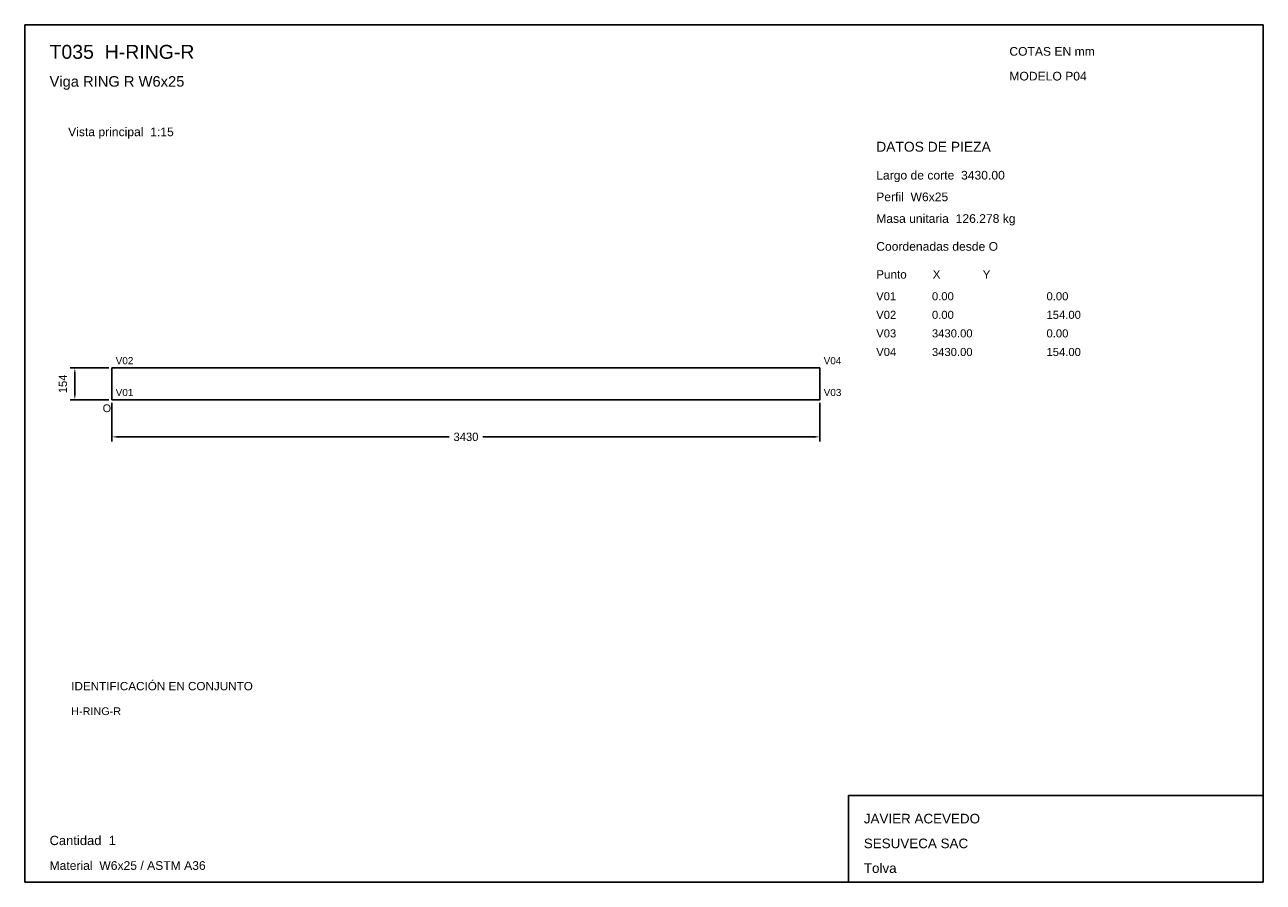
# Model space of a CAD drawing. Header units: millimetres. Extents: x 10 to 410, y 10 to 287.
import ezdxf

# ---------------------------------------------------------------- set-up
doc = ezdxf.new("R2010")
doc.units = ezdxf.units.MM
doc.styles.add('ARIAL', font='arial.ttf')
doc.dimstyles.get("Standard").update_dxf_attribs({"dimtxt": 2.5, "dimasz": 2.5, "dimexe": 1.25, "dimexo": 0.625, "dimtad": 1, "dimcen": 2.5, "dimazin": 3, "dimtfac": 1, "dimtmove": 0, "dimatfit": 3})

# ---------------------------------------------------------------- blocks, each defined once
blk = doc.blocks.new('_CLOSEDFILLED')
at = {"color": 0, "linetype": 'BYBLOCK'}
blk.add_solid([(-1, 0.16), (0, 0), (-1, -0.16)], dxfattribs=at)
blk = doc.blocks.new('*D1')
for p, q in [((38.17, 164.87), (38.17, 152.37)), ((266.83, 164.87), (266.83, 152.37)), ((40.17, 153.87), (147.1, 153.87)), ((157.9, 153.87), (264.83, 153.87))]:
    blk.add_line(p, q)
at = {"layer": 'Defpoints'}
for p in [(38.17, 165.87), (266.83, 165.87), (38.17, 153.87)]:
    blk.add_point(p, dxfattribs=at)
at = {"xscale": 2, "yscale": 2, "rotation": 180}
blk.add_blockref('_CLOSEDFILLED', (38.17, 153.87), dxfattribs=at)
at = {"xscale": 2, "yscale": 2}
blk.add_blockref('_CLOSEDFILLED', (266.83, 153.87), dxfattribs=at)
at = {"insert": (152.5, 153.87), "char_height": 2.7, "attachment_point": 5}
blk.add_mtext('3430', dxfattribs=at)
blk = doc.blocks.new('*D2')
for p, q in [((37.17, 176.13), (24.67, 176.13)), ((26.17, 167.87), (26.17, 174.13)), ((37.17, 165.87), (24.67, 165.87))]:
    blk.add_line(p, q)
at = {"layer": 'Defpoints'}
for p in [(38.17, 176.13), (26.17, 165.87), (38.17, 165.87)]:
    blk.add_point(p, dxfattribs=at)
at = {"xscale": 2, "yscale": 2}
for p, rotation in [((26.17, 176.13), 90), ((26.17, 165.87), 270)]:
    blk.add_blockref('_CLOSEDFILLED', p, dxfattribs=dict(at, rotation=rotation))
at = {"insert": (22.32, 171), "char_height": 2.7, "attachment_point": 5, "rotation": 90}
blk.add_mtext('154', dxfattribs=at)

msp = doc.modelspace()

# ---------------------------------------------------------------- linework, layer by layer
for p, q in [((410, 287), (10, 287)), ((10, 287), (10, 10)), ((410, 10), (410, 287)), ((410, 38), (276, 38)), ((276, 38), (276, 10)), ((410, 10), (410, 38)), ((10, 10), (410, 10)), ((276, 10), (410, 10))]:
    msp.add_line(p, q)
for points in [[(38.16667, 176.13333), (266.83333, 176.13333), (266.83333, 176.13333)], [(38.16667, 176.13333), (38.16667, 165.86667), (38.16667, 165.86667)], [(266.83333, 176.13333), (266.83333, 165.86667), (266.83333, 165.86667)], [(38.16667, 165.86667), (266.83333, 165.86667), (266.83333, 165.86667)]]:
    msp.add_lwpolyline(points)

# ---------------------------------------------------------------- texts
at = {"style": 'ARIAL'}
for s, height, p in [('T035  H-RING-R', 4.5, (18, 276)), ('COTAS EN mm', 2.8, (328, 277)), ('Viga RING R W6x25', 3.4, (18, 267)), ('MODELO P04', 2.8, (328, 269)), ('Vista principal  1:15', 2.8, (24, 251)), ('DATOS DE PIEZA', 3.2, (285, 246)), ('Largo de corte  3430.00', 2.8, (285, 237)), ('Perfil  W6x25', 2.8, (285, 230)), ('Masa unitaria  126.278 kg', 2.8, (285, 223)), ('Coordenadas desde O', 2.8, (285, 214)), ('Punto        X             Y', 2.7, (285, 205)), ('V01', 2.6, (285, 198)), ('0.00', 2.6, (303, 198)), ('0.00', 2.6, (340, 198)), ('V02', 2.6, (285, 192)), ('0.00', 2.6, (303, 192)), ('154.00', 2.6, (340, 192)), ('V03', 2.6, (285, 186)), ('3430.00', 2.6, (303, 186)), ('0.00', 2.6, (340, 186)), ('V04', 2.6, (285, 180)), ('3430.00', 2.6, (303, 180)), ('154.00', 2.6, (340, 180)), ('V02', 2.3, (39.36667, 177.33333)), ('V04', 2.3, (268.03333, 177.33333)), ('V01', 2.3, (39.36667, 167.06667)), ('V03', 2.3, (268.03333, 167.06667)), ('O', 2.5, (35.16667, 161.86667)), ('IDENTIFICACIÓN EN CONJUNTO', 2.7, (25, 72)), ('H-RING-R', 2.5, (25, 64)), ('JAVIER ACEVEDO', 3.1, (281, 29)), ('Cantidad  1', 3, (18, 22)), ('SESUVECA SAC', 3.1, (281, 21)), ('Material  W6x25 / ASTM A36', 2.8, (18, 14)), ('Tolva', 3.1, (281, 13))]:
    msp.add_text(s, height=height, dxfattribs=at).set_placement(p)

# ---------------------------------------------------------------- dimensions: what is measured, and where the dimension line sits
dim = msp.add_linear_dim(base=(26.16667, 165.86667), p1=(38.16667, 165.86667), p2=(38.16667, 176.13333), angle=90, dimstyle='Standard', override={"dimtxt": 2.7, "dimasz": 2, "dimexe": 1.5, "dimexo": 1, "dimgap": 1, "dimdec": 2, "dimlfac": 15, "dimzin": 8})
dim.commit()
dim.dimension.update_dxf_attribs({"geometry": '*D2', "text_midpoint": (22.31667, 171)})
dim = msp.add_linear_dim(base=(38.16667, 153.86667), p1=(38.16667, 165.86667), p2=(266.83333, 165.86667), dimstyle='Standard', override={"dimtxt": 2.7, "dimasz": 2, "dimexe": 1.5, "dimexo": 1, "dimgap": 1, "dimdec": 2, "dimlfac": 15, "dimzin": 8})
dim.commit()
dim.dimension.update_dxf_attribs({"geometry": '*D1', "text_midpoint": (152.5, 153.86667)})

doc.saveas('drawing.dxf')
